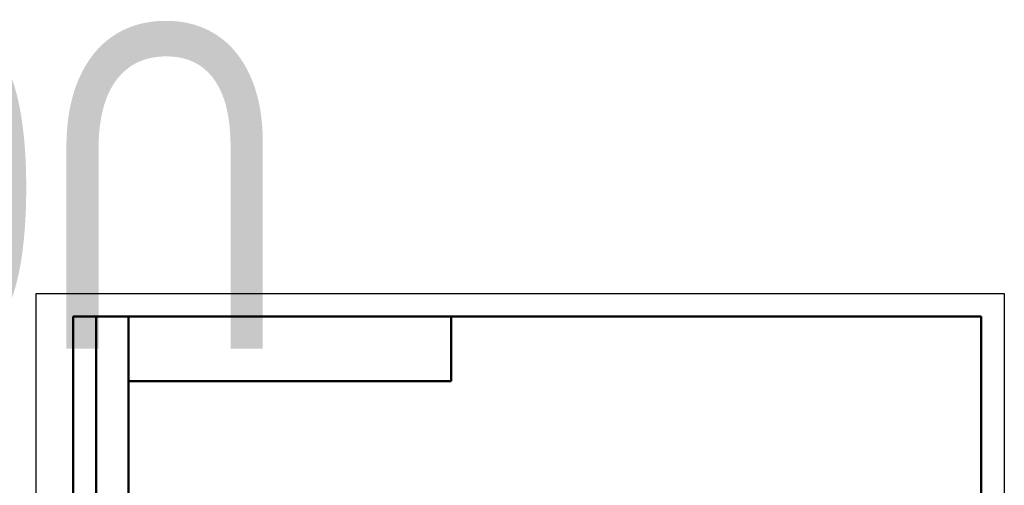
# Model space of a CAD drawing. Header units: millimetres. Extents: x -148 to 580, y -69 to 356.
# Tile 5 of 6: x -4 to 210, y 255 to 356. Entities that reach past the tile are written whole.
import ezdxf
from ezdxf.enums import TextEntityAlignment as Align

# ---------------------------------------------------------------- set-up
doc = ezdxf.new("R2018")
doc.units = ezdxf.units.MM
for name, color, linetype, lineweight in [('Кромка (ГОСТ)', 7, 'Continuous', 50), ('Обозначение (ГОСТ)', 7, 'Continuous', 25), ('Эскизная геометрия (ГОСТ)', 7, 'Continuous', 50)]:
    doc.layers.add(name, color=color, linetype=linetype, lineweight=lineweight)
doc.styles.get("Standard").update_dxf_attribs({"font": 'GOST Common Italic.ttf'})

# ---------------------------------------------------------------- blocks, each defined once
blk = doc.blocks.new('ГОСТ - Доп. графы 2')
at = {"layer": 'Эскизная геометрия (ГОСТ)'}
for p, q in [((-12, 0), (-12, 120)), ((-12, 120), (0, 120)), ((-7, 0), (-7, 120)), ((-12, 60), (0, 60)), ((0, 0), (-12, 0))]:
    blk.add_line(p, q, dxfattribs=at)
at = {"layer": 'Обозначение (ГОСТ)', "lineweight": 30, "width": 0.8, "flags": 17}
for tag, p in [('Первичная_применяемость', (-3.65, 90.03)), ('Справочный_номер', (-3.55, 30.02))]:
    blk.add_attdef(tag, text='', height=3.17, rotation=90, dxfattribs=at).set_placement(p, align=Align.MIDDLE_CENTER)
blk = doc.blocks.new('ГОСТ - Доп. графы 3')
at = {"layer": 'Эскизная геометрия (ГОСТ)'}
for p, q in [((0, 0), (70, 0)), ((70, 0), (70, -14)), ((70, -14), (0, -14))]:
    blk.add_line(p, q, dxfattribs=at)
at = {"layer": 'Обозначение (ГОСТ)', "lineweight": 30, "width": 0.8}
blk.add_attdef('ОБОЗНАЧЕНИЕ', text='', height=5, rotation=180, dxfattribs=at).set_placement((34.94, -6.97), align=Align.MIDDLE_CENTER)
blk = doc.blocks.new('Рамки ГОСТ_ граница 297x210')
at = {"layer": 'Кромка (ГОСТ)', "lineweight": 25}
for p, q in [((0, 0), (0, 297)), ((0, 297), (210, 297)), ((210, 297), (210, 0))]:
    blk.add_line(p, q, dxfattribs=at)
at = {"layer": 'Кромка (ГОСТ)'}
for p, q in [((205, 292), (20, 292)), ((20, 292), (20, 5)), ((205, 5), (205, 292))]:
    blk.add_line(p, q, dxfattribs=at)

msp = doc.modelspace()

# ---------------------------------------------------------------- block references
ref = msp.add_blockref('ГОСТ - Доп. графы 3', (20, 292))
lines = msp.add_mtext('\\W0.8000;U01 C', dxfattribs={"layer": 'Обозначение (ГОСТ)', "insert": (54.9421, 285.0324), "char_height": 70.124838, "attachment_point": 1, "rotation": 180})
ref.add_attrib('ОБОЗНАЧЕНИЕ', '', (54.9421, 285.0324)).embed_mtext(lines)
for name, p in [('Рамки ГОСТ_ граница 297x210', (0, 0)), ('ГОСТ - Доп. графы 2', (20, 172))]:
    msp.add_blockref(name, p)

doc.saveas('drawing.dxf')
